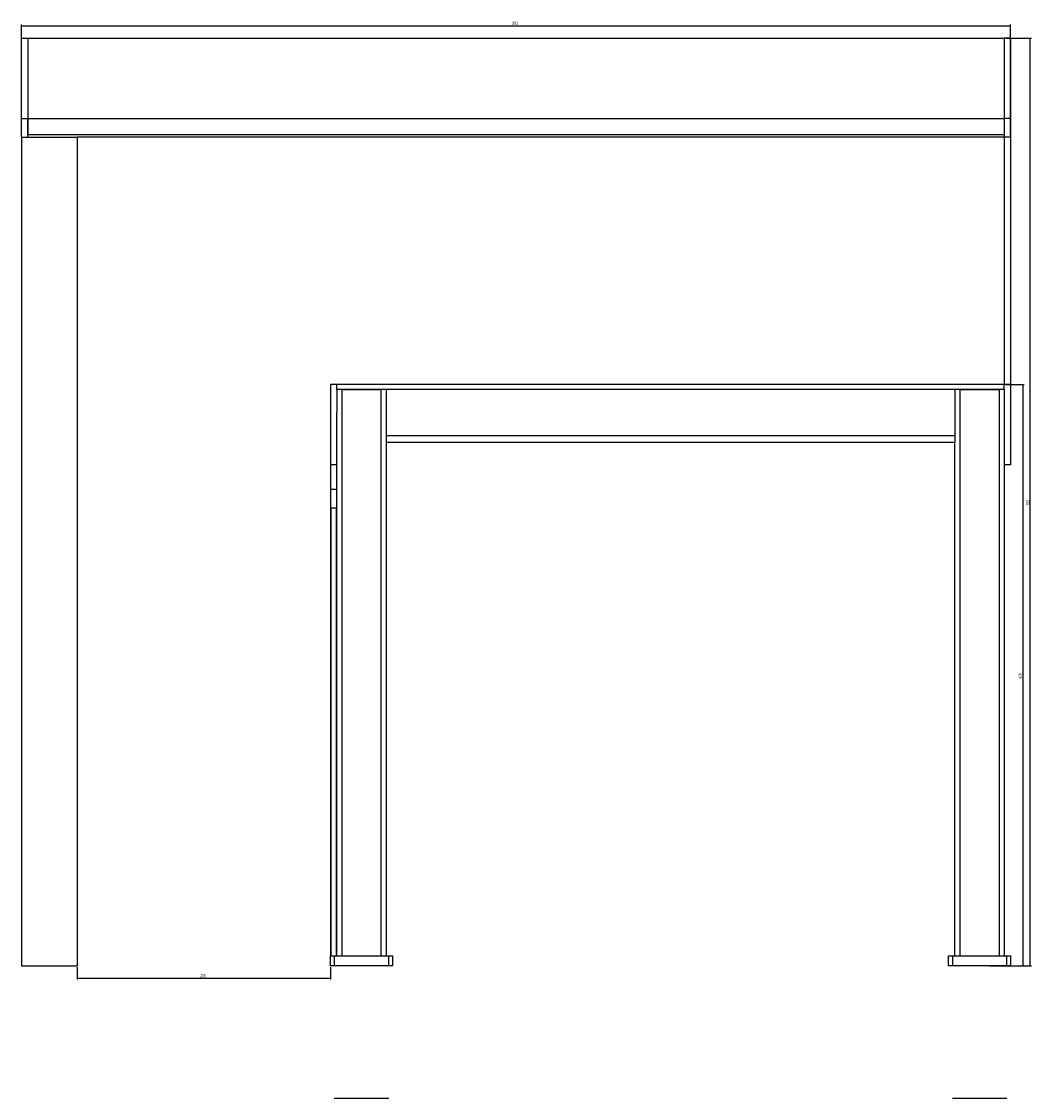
# Model space of a CAD drawing. Header units: millimetres. Extents: x 105 to 2605, y 97 to 2549.
# Tile 7 of 7: x 1788 to 2605, y 1678 to 2549. Entities that reach past the tile are written whole.
import ezdxf

# ---------------------------------------------------------------- set-up
doc = ezdxf.new("R2010")
doc.units = ezdxf.units.MM
doc.layers.add('FORMAT', color=7, linetype='Continuous')
doc.styles.add('SLDTEXTSTYLE0', font='TXT', dxfattribs={"width": 0.605})
doc.dimstyles.new('SLDDIMSTYLE0', dxfattribs={"dimtxt": 2.568319, "dimasz": 2, "dimexe": 0, "dimexo": 0.0625, "dimgap": 0.64208, "dimtad": 1, "dimrnd": 1e-09, "dimzin": 12, "dimdsep": 46, "dimtxsty": 'SLDTEXTSTYLE0', "dimsah": 1, "dimcen": 0.09, "dimadec": 0, "dimazin": 3, "dimtfac": 1, "dimtofl": 0, "dimtmove": 0, "dimatfit": 3, "dimfxl": 1, "dimfrac": 2, "dimtolj": 1, "dimtzin": 12, "dimarcsym": 0})

# ---------------------------------------------------------------- blocks, each defined once
blk = doc.blocks.new('_D')
at = {"layer": 'FORMAT'}
for p, q in [((1787.95, 2456.4), (1787.95, 2546.4)), ((1787.95, 2545.41), (2587.95, 2545.41)), ((2587.95, 2456.4), (2587.95, 2546.4))]:
    blk.add_line(p, q, dxfattribs=at)
for points in [[(1787.95, 2545.41), (1789.95, 2544.91), (1789.95, 2545.91)], [(2587.95, 2545.41), (2585.95, 2545.91), (2585.95, 2544.91)]]:
    blk.add_solid(points, dxfattribs=at)
at = {"layer": 'FORMAT', "insert": (2185.01, 2548.82), "char_height": 2.646, "attachment_point": 1, "style": 'SLDTEXTSTYLE0'}
blk.add_mtext('800', dxfattribs=at)
blk = doc.blocks.new('_D_1')
at = {"layer": 'FORMAT'}
for p, q in [((1832.95, 1784.42), (1832.95, 1774.42)), ((2037.95, 1784.42), (2037.95, 1774.42)), ((1832.95, 1775.41), (2037.95, 1775.41))]:
    blk.add_line(p, q, dxfattribs=at)
for points in [[(1832.95, 1775.41), (1834.95, 1774.91), (1834.95, 1775.91)], [(2037.95, 1775.41), (2035.95, 1775.91), (2035.95, 1774.91)]]:
    blk.add_solid(points, dxfattribs=at)
at = {"layer": 'FORMAT', "insert": (1932.51, 1778.82), "char_height": 2.646, "attachment_point": 1, "style": 'SLDTEXTSTYLE0'}
blk.add_mtext('205', dxfattribs=at)
blk = doc.blocks.new('_D_2')
at = {"layer": 'FORMAT'}
for p, q in [((2583.94, 2535.41), (2604.94, 2535.41)), ((2603.95, 1785.41), (2603.95, 2535.41)), ((2571.44, 1785.41), (2604.94, 1785.41))]:
    blk.add_line(p, q, dxfattribs=at)
for points in [[(2603.95, 2535.41), (2603.45, 2533.41), (2604.45, 2533.41)], [(2603.95, 1785.41), (2604.45, 1787.41), (2603.45, 1787.41)]]:
    blk.add_solid(points, dxfattribs=at)
at = {"layer": 'FORMAT', "insert": (2600.54, 2157.47), "char_height": 2.646, "attachment_point": 1, "rotation": 90, "style": 'SLDTEXTSTYLE0'}
blk.add_mtext('750', dxfattribs=at)
blk = doc.blocks.new('_D_3')
at = {"layer": 'FORMAT'}
for p, q in [((2583.94, 2255.41), (2598.94, 2255.41)), ((2597.95, 2255.41), (2597.95, 1785.41)), ((2585.94, 1785.41), (2598.94, 1785.41))]:
    blk.add_line(p, q, dxfattribs=at)
for points in [[(2597.95, 2255.41), (2597.45, 2253.41), (2598.45, 2253.41)], [(2597.95, 1785.41), (2598.45, 1787.41), (2597.45, 1787.41)]]:
    blk.add_solid(points, dxfattribs=at)
at = {"layer": 'FORMAT', "insert": (2594.54, 2017.47), "char_height": 2.646, "attachment_point": 1, "rotation": 90, "style": 'SLDTEXTSTYLE0'}
blk.add_mtext('470', dxfattribs=at)

msp = doc.modelspace()

# ---------------------------------------------------------------- linework, layer by layer
at = {"color": 7, "linetype": 'Continuous', "lineweight": 25}
for p, q in [((1787.954, 2535.414), (1792.954, 2535.414)), ((1787.954, 2470.414), (1787.954, 2535.414)), ((1792.954, 2535.414), (1792.954, 2470.414)), ((1792.954, 2535.414), (2582.954, 2535.414)), ((2582.954, 2535.414), (2582.954, 2470.414)), ((2587.954, 2535.414), (2582.954, 2535.414)), ((2587.954, 2535.414), (2587.954, 2470.414)), ((1787.954, 2470.414), (1792.954, 2470.414)), ((1787.954, 2455.414), (1787.954, 2470.414)), ((1792.954, 2470.414), (2582.954, 2470.414)), ((1792.954, 2470.414), (1792.954, 2457.414)), ((1792.954, 2455.414), (1792.954, 2470.414)), ((2582.954, 2470.414), (2582.954, 2457.414)), ((2587.954, 2470.414), (2582.954, 2470.414)), ((2582.954, 2470.414), (2582.954, 2455.414)), ((2587.954, 2470.414), (2587.954, 2455.414)), ((1787.954, 2455.414), (1787.954, 1785.414)), ((1787.954, 2455.414), (1832.954, 2455.414)), ((1787.954, 2455.414), (1792.954, 2455.414)), ((1792.954, 2457.414), (2582.954, 2457.414)), ((1832.954, 2455.414), (1832.954, 1785.414)), ((2582.954, 2455.414), (1832.954, 2455.414)), ((2587.954, 2455.414), (2582.954, 2455.414)), ((2582.954, 2455.414), (2582.954, 2255.414)), ((2587.954, 2455.414), (2587.954, 2255.414)), ((2037.954, 2255.414), (2037.954, 2190.414)), ((2042.953, 2255.414), (2037.954, 2255.414)), ((2042.953, 2251.414), (2042.953, 2255.414)), ((2582.954, 2255.414), (2042.953, 2255.414)), ((2582.954, 2251.414), (2582.954, 2255.414)), ((2587.954, 2255.414), (2582.954, 2255.414)), ((2587.954, 2255.414), (2587.954, 2190.414)), ((2042.953, 2251.414), (2042.953, 2232.964)), ((2582.954, 2251.414), (2042.953, 2251.414)), ((2046.954, 2251.414), (2046.954, 1793.414)), ((2046.954, 2251.414), (2078.954, 2251.414)), ((2078.954, 1793.414), (2078.954, 2251.414)), ((2542.954, 2251.414), (2082.954, 2251.414)), ((2082.954, 2251.414), (2082.954, 2214.014)), ((2542.954, 2251.414), (2542.954, 2214.014)), ((2546.954, 2251.414), (2546.954, 1793.414)), ((2546.954, 2251.414), (2578.954, 2251.414)), ((2578.954, 1793.414), (2578.954, 2251.414)), ((2582.954, 2251.414), (2582.954, 2232.964)), ((2042.953, 1793.414), (2042.953, 2232.964)), ((2582.954, 2232.964), (2582.954, 1793.414)), ((2542.954, 2214.014), (2082.954, 2214.014)), ((2082.954, 2214.014), (2082.954, 2208.647)), ((2542.954, 2214.014), (2542.954, 2208.647)), ((2082.954, 2208.647), (2082.954, 1793.414)), ((2542.954, 2208.414), (2082.954, 2208.414)), ((2542.954, 1793.414), (2542.954, 2208.647)), ((2042.953, 2190.414), (2037.954, 2190.414)), ((2037.954, 2190.414), (2037.954, 2170.414)), ((2587.954, 2190.414), (2582.954, 2190.414)), ((2042.953, 2170.414), (2037.954, 2170.414)), ((2037.954, 2170.414), (2037.954, 2155.414)), ((2042.953, 2155.414), (2037.954, 2155.414)), ((2037.954, 2155.414), (2038.453, 2155.414)), ((2037.954, 2155.414), (2037.954, 1793.414)), ((2042.454, 2155.414), (2042.454, 1793.414)), ((1787.954, 1785.414), (1832.954, 1785.414)), ((2037.954, 1785.414), (2037.954, 1793.414)), ((2037.954, 1793.414), (2040.953, 1793.414)), ((2040.953, 1785.414), (2037.954, 1785.414)), ((2040.953, 1793.414), (2040.953, 1785.414)), ((2040.953, 1793.414), (2084.954, 1793.414)), ((2084.954, 1785.414), (2040.953, 1785.414)), ((2084.954, 1785.414), (2084.954, 1793.414)), ((2084.954, 1793.414), (2087.954, 1793.414)), ((2087.954, 1785.414), (2084.954, 1785.414)), ((2087.954, 1793.414), (2087.954, 1785.414)), ((2537.954, 1785.414), (2537.954, 1793.414)), ((2537.954, 1793.414), (2540.954, 1793.414)), ((2540.954, 1785.414), (2537.954, 1785.414)), ((2540.954, 1793.414), (2540.954, 1785.414)), ((2540.954, 1793.414), (2584.954, 1793.414)), ((2584.954, 1785.414), (2540.954, 1785.414)), ((2584.954, 1785.414), (2584.954, 1793.414)), ((2584.954, 1793.414), (2587.954, 1793.414)), ((2587.954, 1785.414), (2584.954, 1785.414)), ((2587.954, 1793.414), (2587.954, 1785.414)), ((2084.954, 1678.183), (2040.953, 1678.183)), ((2584.954, 1678.183), (2540.954, 1678.183))]:
    msp.add_line(p, q, dxfattribs=at)
at = {"color": 8, "linetype": 'Continuous', "lineweight": 25}
msp.add_line((2038.453, 1793.414), (2038.453, 2155.414), dxfattribs=at)

# ---------------------------------------------------------------- dimensions: what is measured, and where the dimension line sits
at = {"layer": 'FORMAT'}
for base, p1, p2, picture, middle in [((2587.954, 2545.414), (1787.954, 2455.414), (2587.954, 2455.414), '_D', (2187.954, 2545.414)), ((2037.954, 1775.414), (1832.954, 1785.414), (2037.954, 1785.414), '_D_1', (1935.454, 1775.414))]:
    dim = msp.add_linear_dim(base=base, p1=p1, p2=p2, dimstyle='SLDDIMSTYLE0', dxfattribs=at)
    dim.commit()
    dim.dimension.update_dxf_attribs({"geometry": picture, "text_midpoint": middle, "dimtype": 160})
for base, p1, p2, picture, middle in [((2603.954, 2535.414), (2570.454, 1785.414), (2582.954, 2535.414), '_D_2', (2603.954, 2160.414)), ((2597.954, 1785.414), (2582.954, 2255.414), (2584.954, 1785.414), '_D_3', (2597.954, 2020.414))]:
    dim = msp.add_linear_dim(base=base, p1=p1, p2=p2, angle=90, dimstyle='SLDDIMSTYLE0', dxfattribs=at)
    dim.commit()
    dim.dimension.update_dxf_attribs({"geometry": picture, "text_midpoint": middle, "dimtype": 160})

doc.saveas('drawing.dxf')
